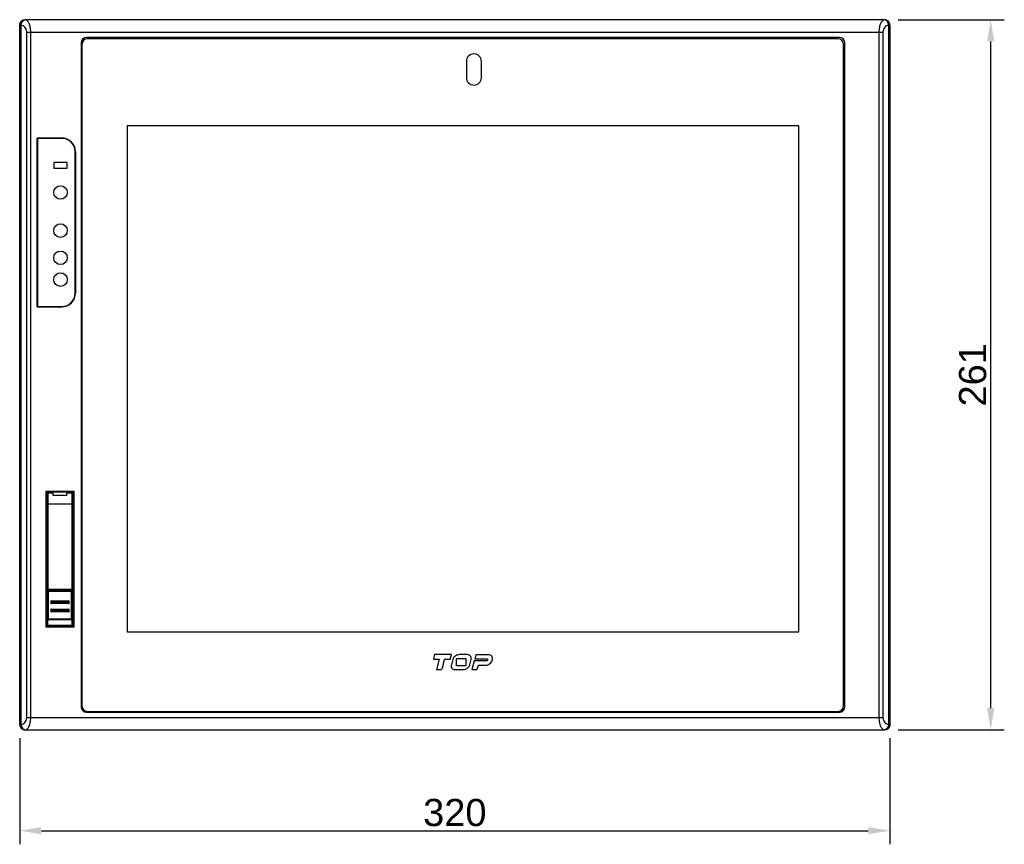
# Model space of a CAD drawing. Header units: millimetres. Extents: x 0 to 2577, y 0 to 841.
# Tile 8 of 68: x 212 to 574, y 347 to 650. Entities that reach past the tile are written whole.
import ezdxf

# ---------------------------------------------------------------- set-up
doc = ezdxf.new("R2010")
doc.units = ezdxf.units.MM
for name, color, linetype in [('FR_SHEET-R12_EX-N1-SHAPE', 7, 'Continuous'), ('FRONT_CASE_12_DM_EX-SHAPE', 7, 'Continuous'), ('FRONT_USB_COVER-SHAPE', 7, 'Continuous'), ('SENSOR_WINDOW-EX-SHAPE', 7, 'Continuous'), ('USB_COVER_LOCK-RX-SHAPE', 7, 'Continuous'), ('USB_COVER_LOCK_GUIDE-RX-SHAPE', 7, 'Continuous')]:
    doc.layers.add(name, color=color, linetype=linetype)
doc.styles.get("Standard").update_dxf_attribs({"font": 'ARIAL.TTF'})
doc.dimstyles.new('WALL', dxfattribs={"dimtxt": 10, "dimasz": 8, "dimexe": 5, "dimexo": 5, "dimgap": 1.5, "dimtad": 1, "dimtoh": 1, "dimdsep": 46, "dimtxsty": 'Standard', "dimcen": 0, "dimadec": 0, "dimazin": 0, "dimtp": 0.001, "dimtm": 0.001, "dimtfac": 1, "dimtofl": 0, "dimtmove": 0, "dimatfit": 3, "dimfxl": 1, "dimtolj": 1, "dimarcsym": 0})

# ---------------------------------------------------------------- blocks, each defined once
blk = doc.blocks.new('*D40')
at = {"color": 0, "lineweight": -2}
for p, q in [((211.84, 386.22), (211.84, 347.19)), ((531.84, 386.22), (531.84, 347.19)), ((219.84, 352.19), (523.84, 352.19))]:
    blk.add_line(p, q, dxfattribs=at)
at = {"color": 0}
for points in [[(219.84, 353.52), (219.84, 350.86), (211.84, 352.19)], [(523.84, 353.52), (523.84, 350.86), (531.84, 352.19)]]:
    blk.add_solid(points, dxfattribs=at)
at = {"layer": 'Defpoints', "color": 0}
for p in [(211.84, 391.22), (531.84, 391.22), (531.84, 352.19)]:
    blk.add_point(p, dxfattribs=at)
at = {"color": 0, "insert": (371.84, 358.8), "char_height": 10, "attachment_point": 5}
blk.add_mtext('\\A1;320', dxfattribs=at)
blk = doc.blocks.new('*D41')
at = {"color": 0, "lineweight": -2}
for p, q in [((534.84, 650.22), (573.89, 650.22)), ((568.89, 397.22), (568.89, 642.22)), ((534.84, 389.22), (573.89, 389.22))]:
    blk.add_line(p, q, dxfattribs=at)
at = {"color": 0}
for points in [[(567.56, 642.22), (570.22, 642.22), (568.89, 650.22)], [(567.56, 397.22), (570.22, 397.22), (568.89, 389.22)]]:
    blk.add_solid(points, dxfattribs=at)
at = {"layer": 'Defpoints', "color": 0}
for p in [(529.84, 650.22), (568.89, 650.22), (529.84, 389.22)]:
    blk.add_point(p, dxfattribs=at)
at = {"color": 0, "insert": (562.28, 519.72), "char_height": 10, "attachment_point": 5, "rotation": 90}
blk.add_mtext('\\A1;261', dxfattribs=at)

msp = doc.modelspace()

# ---------------------------------------------------------------- linework, layer by layer
at = {"layer": 'FR_SHEET-R12_EX-N1-SHAPE', "color": 7, "linetype": 'Continuous'}
for p, q in [((234.74, 641.221), (234.74, 398.021)), ((512.74, 643.221), (236.74, 643.221)), ((514.74, 398.021), (514.74, 641.221)), ((376.09, 634.921), (376.09, 628.921)), ((381.59, 628.921), (381.59, 634.921)), ((251.34, 611.221), (251.34, 425.221)), ((498.34, 611.221), (251.34, 611.221)), ((498.34, 425.221), (498.34, 611.221)), ((251.34, 425.221), (498.34, 425.221)), ((364.397, 416.88), (363.966, 415.271)), ((370.596, 416.88), (364.397, 416.88)), ((370.165, 415.271), (370.596, 416.88)), ((376.426, 416.88), (373.434, 416.88)), ((379.581, 416.876), (379.166, 415.326)), ((384.251, 416.876), (379.581, 416.876)), ((363.966, 415.271), (366.102, 415.271)), ((366.102, 415.271), (365.059, 411.38)), ((368.044, 415.271), (370.165, 415.271)), ((371.073, 415.063), (370.574, 413.197)), ((372.498, 415.465), (375.887, 415.465)), ((372.498, 412.796), (372.498, 415.465)), ((375.887, 412.796), (372.498, 412.796)), ((375.887, 415.465), (375.887, 412.796)), ((377.312, 413.197), (377.812, 415.063)), ((378.964, 414.574), (378.108, 411.38)), ((383.4, 414.574), (378.964, 414.574)), ((379.166, 415.326), (383.602, 415.326)), ((380.493, 413.032), (383.222, 413.032)), ((365.059, 411.38), (367.002, 411.38)), ((371.96, 411.38), (374.952, 411.38)), ((378.108, 411.38), (380.051, 411.38)), ((236.74, 396.021), (512.74, 396.021))]:
    msp.add_line(p, q, dxfattribs=at)
for centre, radius, start, end in [((236.74, 641.221), 2, 90, 180), ((512.74, 641.221), 2, 0, 90), ((378.84, 634.921), 2.75, 0, 180), ((378.84, 628.921), 2.75, 180, 0), ((236.74, 398.021), 2, 180, 270), ((512.74, 398.021), 2, 270, 0)]:
    msp.add_arc(centre, radius, start, end, dxfattribs=at)
for points, knots in [([(373.434, 416.88), (373.179, 416.88), (372.788, 416.812), (372.31, 416.595), (371.966, 416.371), (371.655, 416.099), (371.311, 415.686), (371.141, 415.317), (371.073, 415.063)], [0, 0, 0, 0, 0.2404208, 0.3645276, 0.4946144, 0.6263562, 0.7525872, 1, 1, 1, 1]), ([(377.812, 415.063), (377.874, 415.294), (377.914, 415.652), (377.789, 416.093), (377.62, 416.371), (377.391, 416.599), (377.005, 416.827), (376.658, 416.88), (376.426, 416.88)], [0, 0, 0, 0, 0.2658481, 0.3854961, 0.5053035, 0.6239046, 0.7418395, 1, 1, 1, 1]), ([(383.222, 413.032), (383.489, 413.032), (384.035, 413.146), (384.755, 413.565), (385.24, 414.076), (385.521, 414.558), (385.664, 414.941), (385.731, 415.326), (385.714, 415.8), (385.506, 416.342), (384.959, 416.789), (384.492, 416.876), (384.251, 416.876)], [0, 0, 0, 0, 0.1316273, 0.268038, 0.4058862, 0.4742668, 0.5419353, 0.6065739, 0.666017, 0.774683, 0.8813021, 1, 1, 1, 1]), ([(368.044, 415.271), (367.748, 414.159), (367.398, 412.862), (367.052, 411.565), (367.002, 411.38)], [0, 0, 0, 0, 0.8572892, 1, 1, 1, 1]), ([(370.574, 413.197), (370.511, 412.966), (370.47, 412.608), (370.596, 412.166), (370.765, 411.889), (370.993, 411.661), (371.38, 411.433), (371.727, 411.38), (371.96, 411.38)], [0, 0, 0, 0, 0.2661241, 0.3857312, 0.5053268, 0.6238691, 0.7416911, 1, 1, 1, 1]), ([(374.952, 411.38), (375.207, 411.38), (375.597, 411.447), (376.076, 411.665), (376.419, 411.89), (376.731, 412.16), (377.074, 412.574), (377.243, 412.944), (377.312, 413.197)], [0, 0, 0, 0, 0.2403625, 0.3644078, 0.4945864, 0.6261318, 0.7523161, 1, 1, 1, 1]), ([(380.051, 411.38), (380.071, 411.451), (380.218, 412.002), (380.366, 412.552), (380.493, 413.032)], [0, 0, 0, 0, 0.1290905, 1, 1, 1, 1]), ([(383.602, 415.326), (383.689, 415.326), (383.832, 415.265), (383.898, 415.091), (383.884, 414.942), (383.814, 414.798), (383.667, 414.641), (383.505, 414.574), (383.4, 414.574)], [0, 0, 0, 0, 0.2213871, 0.3307914, 0.4552164, 0.5927548, 0.7322696, 1, 1, 1, 1])]:
    msp.add_open_spline(points, degree=3, knots=knots, dxfattribs=at)
at = {"layer": 'FRONT_CASE_12_DM_EX-SHAPE', "color": 7, "linetype": 'Continuous'}
for p, q in [((211.84, 648.222), (211.84, 391.22)), ((211.863, 648.199), (211.84, 648.222)), ((211.868, 391.25), (211.868, 648.192)), ((212.374, 648.192), (211.868, 648.192)), ((212.374, 391.25), (212.374, 648.192)), ((213.862, 650.198), (213.839, 650.221)), ((529.842, 650.221), (213.839, 650.221)), ((529.819, 650.198), (213.862, 650.198)), ((529.842, 650.221), (529.819, 650.198)), ((531.813, 648.192), (531.307, 648.192)), ((531.307, 648.192), (531.307, 391.25)), ((531.813, 648.192), (531.813, 391.25)), ((531.84, 648.222), (531.817, 648.199)), ((531.84, 391.22), (531.84, 648.222)), ((214.419, 393.741), (214.419, 645.701)), ((214.419, 645.701), (529.262, 645.701)), ((215.911, 393.741), (215.911, 645.701)), ((527.77, 645.701), (527.77, 393.741)), ((529.262, 645.701), (529.262, 393.741)), ((234.44, 641.721), (234.44, 397.721)), ((513.24, 643.721), (236.44, 643.721)), ((515.24, 397.721), (515.24, 641.721)), ((218.218, 544.698), (218.218, 606.744)), ((218.218, 606.744), (218.24, 606.721)), ((218.218, 606.744), (227.34, 606.744)), ((218.24, 606.721), (218.24, 544.721)), ((227.34, 606.721), (218.24, 606.721)), ((227.34, 606.744), (227.34, 606.721)), ((232.34, 549.721), (232.34, 601.721)), ((232.363, 601.721), (232.34, 601.721)), ((232.363, 601.721), (232.363, 549.721)), ((232.363, 549.721), (232.34, 549.721)), ((218.218, 544.698), (218.24, 544.721)), ((227.34, 544.698), (218.218, 544.698)), ((218.24, 544.721), (227.34, 544.721)), ((227.34, 544.698), (227.34, 544.721)), ((221.621, 427.029), (221.621, 476.991)), ((221.892, 476.72), (221.621, 476.991)), ((221.621, 476.991), (231.76, 476.991)), ((221.65, 476.962), (221.678, 476.934)), ((221.819, 476.793), (221.821, 476.791)), ((221.821, 427.229), (221.821, 476.791)), ((221.821, 476.791), (231.56, 476.791)), ((221.892, 476.72), (231.489, 476.72)), ((231.489, 476.72), (231.76, 476.991)), ((231.562, 476.793), (231.56, 476.791)), ((231.56, 476.791), (231.56, 427.229)), ((231.731, 476.962), (231.703, 476.934)), ((231.76, 476.991), (231.76, 427.029)), ((221.89, 447.795), (221.89, 467.246)), ((221.89, 467.246), (222.09, 467.246)), ((221.898, 467.743), (222.09, 467.743)), ((231.29, 467.743), (231.483, 467.743)), ((231.29, 467.246), (231.49, 467.246)), ((231.49, 467.246), (231.49, 447.795)), ((221.899, 446.935), (222.009, 446.824)), ((222.009, 446.824), (222.009, 427.417)), ((222.009, 446.824), (222.04, 446.824)), ((231.372, 446.824), (231.34, 446.824)), ((231.372, 446.824), (231.482, 446.935)), ((231.372, 427.417), (231.372, 446.824)), ((221.621, 427.029), (222.009, 427.417)), ((221.819, 427.227), (221.821, 427.229)), ((231.56, 427.229), (221.821, 427.229)), ((222.209, 427.521), (222.209, 427.421)), ((222.209, 427.421), (231.172, 427.421)), ((231.172, 427.421), (231.172, 427.521)), ((231.76, 427.029), (231.372, 427.417)), ((231.562, 427.227), (231.56, 427.229)), ((231.76, 427.029), (221.621, 427.029)), ((221.65, 427.058), (221.678, 427.086)), ((231.731, 427.058), (231.703, 427.086)), ((236.44, 395.721), (513.24, 395.721)), ((211.84, 391.22), (211.863, 391.243)), ((211.868, 391.25), (212.374, 391.25)), ((214.419, 393.741), (529.262, 393.741)), ((531.307, 391.25), (531.813, 391.25)), ((531.817, 391.243), (531.84, 391.22)), ((213.839, 389.221), (213.862, 389.244)), ((213.839, 389.221), (529.842, 389.221)), ((213.862, 389.244), (529.819, 389.244)), ((529.819, 389.244), (529.842, 389.221))]:
    msp.add_line(p, q, dxfattribs=at)
for points in [[(221.796, 476.816), (221.807, 476.805), (221.819, 476.793)], [(231.585, 476.816), (231.574, 476.805), (231.562, 476.793)], [(221.796, 427.204), (221.807, 427.215), (221.819, 427.227)], [(231.585, 427.204), (231.574, 427.215), (231.562, 427.227)]]:
    msp.add_lwpolyline(points, dxfattribs=at)
for centre, radius, start, end in [((213.865, 648.196), 2.002, 90.08378, 179.91622), ((529.816, 648.196), 2.002, 0.08378, 89.91622), ((236.44, 641.721), 2, 90, 180), ((513.24, 641.721), 2, 0, 90), ((227.34, 601.721), 5.023, 0, 90), ((227.34, 601.721), 5, 0, 90), ((227.34, 549.721), 5.023, 270, 0), ((227.34, 549.721), 5, 270, 0), ((222.4, 446.931), 1.003, 108.0081, 120.54631), ((271.509, 447.859), 49.619, 180.0736, 181.06777), ((222.399, 446.935), 0.5, 128.09729, 180.02467), ((222.513, 446.824), 0.504, 159.79536, 179.91525), ((230.981, 446.932), 1.003, 59.44931, 71.99343), ((230.982, 446.935), 0.5, 359.97551, 51.85888), ((230.868, 446.824), 0.504, 0.0864, 20.19646), ((236.44, 397.721), 2, 180, 270), ((513.24, 397.721), 2, 270, 0), ((213.865, 391.245), 2.002, 180.08262, 269.91738), ((529.816, 391.246), 2.002, 270.08378, 359.91622)]:
    msp.add_arc(centre, radius, start, end, dxfattribs=at)
for centre, major_axis, ratio, start_param, end_param in [((213.842, 648.22), (-1.416, 1.416), 0.9987828, -0.7847892, 0.7847892), ((529.839, 648.22), (1.416, 1.416), 0.9987828, -0.7847892, 0.7847892), ((221.89, 472.221), (0, 4.5), 0.0174551, -3.0414252, -0.0174533), ((231.49, 472.221), (0, 4.5), 0.0174551, 0.0174533, 3.0414252), ((221.899, 467.246), (0, 0.5), 0.0174551, 0.1001674, 1.5707963), ((231.482, 467.246), (0, 0.5), 0.0174551, -1.5707963, -0.1001674), ((222.209, 427.417), (0.2, 0), 0.0174551, 1.5707963, 3.1241394), ((231.172, 427.417), (0.2, 0), 0.0174551, 0.0174533, 1.5707963), ((213.842, 391.222), (1.416, 1.416), 0.9987828, 2.3568035, 3.9263818), ((529.839, 391.222), (1.416, -1.416), 0.9987828, -0.7847892, 0.7847892)]:
    msp.add_ellipse(centre, major_axis=major_axis, ratio=ratio, start_param=start_param, end_param=end_param, dxfattribs=at)
for points, knots in [([(211.868, 648.192), (211.867, 648.193), (211.866, 648.196), (211.864, 648.198), (211.863, 648.199)], [0, 0, 0, 0, 0.5759672, 1, 1, 1, 1]), ([(211.868, 648.192), (211.868, 648.451), (211.974, 648.974), (212.419, 649.636), (213.082, 650.079), (213.607, 650.184), (213.866, 650.185)], [0, 0, 0, 0, 0.2495633, 0.4995241, 0.7497633, 1, 1, 1, 1]), ([(212.374, 648.192), (212.385, 648.442), (212.473, 648.929), (212.795, 649.567), (213.27, 650.029), (213.673, 650.17), (213.866, 650.185)], [0, 0, 0, 0, 0.2787751, 0.5438373, 0.7838776, 1, 1, 1, 1]), ([(214.419, 645.701), (214.419, 646.05), (214.294, 646.715), (213.793, 647.517), (213.124, 648.024), (212.618, 648.169), (212.374, 648.192)], [0, 0, 0, 0, 0.2985241, 0.5616422, 0.7905078, 1, 1, 1, 1]), ([(215.911, 645.701), (215.911, 645.993), (215.883, 646.568), (215.762, 647.394), (215.564, 648.154), (215.161, 649.207), (214.511, 650.075), (213.866, 650.185)], [0, 0, 0, 0, 0.1694593, 0.3326347, 0.4843193, 0.6209992, 1, 1, 1, 1]), ([(529.814, 650.185), (529.17, 650.075), (528.52, 649.207), (528.117, 648.155), (527.919, 647.394), (527.798, 646.568), (527.77, 645.993), (527.77, 645.701)], [0, 0, 0, 0, 0.3789782, 0.5156513, 0.6673301, 0.8305146, 1, 1, 1, 1]), ([(531.307, 648.192), (531.062, 648.169), (530.556, 648.024), (529.888, 647.517), (529.387, 646.715), (529.262, 646.05), (529.262, 645.701)], [0, 0, 0, 0, 0.2094788, 0.4383343, 0.7014377, 1, 1, 1, 1]), ([(531.813, 648.192), (531.812, 648.451), (531.707, 648.974), (531.262, 649.636), (530.599, 650.079), (530.074, 650.184), (529.814, 650.185)], [0, 0, 0, 0, 0.2495633, 0.4995241, 0.7497633, 1, 1, 1, 1]), ([(531.307, 648.192), (531.296, 648.442), (531.207, 648.929), (530.886, 649.567), (530.411, 650.029), (530.008, 650.17), (529.814, 650.185)], [0, 0, 0, 0, 0.2787751, 0.5438372, 0.7838774, 1, 1, 1, 1]), ([(531.817, 648.199), (531.817, 648.198), (531.815, 648.196), (531.814, 648.193), (531.813, 648.192)], [0, 0, 0, 0, 0.4240328, 1, 1, 1, 1]), ([(231.49, 447.795), (231.49, 447.712), (231.49, 447.425), (231.485, 447.138), (231.482, 446.935)], [0, 0, 0, 0, 0.2902922, 1, 1, 1, 1]), ([(211.863, 391.243), (211.864, 391.243), (211.866, 391.246), (211.867, 391.248), (211.868, 391.25)], [0, 0, 0, 0, 0.4240328, 1, 1, 1, 1]), ([(211.868, 391.25), (211.868, 390.991), (211.974, 390.467), (212.419, 389.806), (213.082, 389.363), (213.607, 389.258), (213.866, 389.257)], [0, 0, 0, 0, 0.2495633, 0.4995241, 0.7497633, 1, 1, 1, 1]), ([(212.374, 391.25), (212.618, 391.273), (213.124, 391.418), (213.793, 391.925), (214.294, 392.727), (214.419, 393.392), (214.419, 393.741)], [0, 0, 0, 0, 0.2094788, 0.4383343, 0.7014377, 1, 1, 1, 1]), ([(212.374, 391.25), (212.385, 391), (212.473, 390.512), (212.795, 389.875), (213.27, 389.413), (213.673, 389.271), (213.866, 389.257)], [0, 0, 0, 0, 0.2787751, 0.5438372, 0.7838774, 1, 1, 1, 1]), ([(213.866, 389.257), (214.511, 389.366), (215.161, 390.235), (215.564, 391.287), (215.762, 392.048), (215.883, 392.874), (215.911, 393.449), (215.911, 393.741)], [0, 0, 0, 0, 0.3789782, 0.5156513, 0.6673301, 0.8305146, 1, 1, 1, 1]), ([(527.77, 393.741), (527.77, 393.449), (527.798, 392.874), (527.919, 392.048), (528.117, 391.287), (528.52, 390.235), (529.17, 389.366), (529.814, 389.257)], [0, 0, 0, 0, 0.1694593, 0.3326347, 0.4843193, 0.6209992, 1, 1, 1, 1]), ([(529.262, 393.741), (529.262, 393.392), (529.387, 392.727), (529.888, 391.925), (530.556, 391.418), (531.062, 391.273), (531.307, 391.25)], [0, 0, 0, 0, 0.2985241, 0.5616422, 0.7905078, 1, 1, 1, 1]), ([(531.307, 391.25), (531.296, 391), (531.207, 390.512), (530.886, 389.875), (530.411, 389.413), (530.008, 389.271), (529.814, 389.257)], [0, 0, 0, 0, 0.2787751, 0.5438373, 0.7838776, 1, 1, 1, 1]), ([(531.813, 391.25), (531.812, 390.991), (531.707, 390.467), (531.262, 389.806), (530.599, 389.363), (530.074, 389.258), (529.814, 389.257)], [0, 0, 0, 0, 0.2495633, 0.4995241, 0.7497633, 1, 1, 1, 1]), ([(531.813, 391.25), (531.814, 391.248), (531.815, 391.246), (531.817, 391.243), (531.817, 391.243)], [0, 0, 0, 0, 0.5759672, 1, 1, 1, 1])]:
    msp.add_open_spline(points, degree=3, knots=knots, dxfattribs=at)
for points in [[(213.866, 650.185), (213.865, 650.189), (213.864, 650.194), (213.862, 650.198)], [(529.819, 650.198), (529.816, 650.194), (529.815, 650.189), (529.814, 650.185)], [(213.862, 389.244), (213.864, 389.248), (213.865, 389.252), (213.866, 389.257)], [(529.814, 389.257), (529.815, 389.252), (529.816, 389.248), (529.819, 389.244)]]:
    msp.add_open_spline(points, degree=3, dxfattribs=at)
at = {"layer": 'FRONT_USB_COVER-SHAPE', "color": 7, "linetype": 'Continuous'}
for p, q in [((222.09, 440.921), (222.09, 476.021)), ((222.29, 440.721), (222.29, 476.221)), ((224.19, 476.221), (222.29, 476.221)), ((224.19, 475.357), (224.19, 476.221)), ((229.19, 475.357), (224.19, 475.357)), ((229.19, 475.357), (229.19, 476.221)), ((231.09, 476.221), (229.19, 476.221)), ((231.09, 440.721), (231.09, 476.221)), ((231.29, 476.021), (231.29, 440.921)), ((231.29, 472.221), (222.09, 472.221)), ((222.09, 440.921), (231.29, 440.921)), ((231.09, 440.721), (222.29, 440.721))]:
    msp.add_line(p, q, dxfattribs=at)
for centre, start, end in [((222.29, 476.021), 90, 180), ((231.09, 476.021), 0, 90), ((222.29, 440.921), 180, 270), ((231.09, 440.921), 270, 0)]:
    msp.add_arc(centre, 0.2, start, end, dxfattribs=at)
at = {"layer": 'SENSOR_WINDOW-EX-SHAPE', "color": 7, "linetype": 'Continuous'}
for p, q in [((218.34, 606.621), (218.34, 544.821)), ((227.34, 606.621), (218.34, 606.621)), ((232.24, 549.721), (232.24, 601.721)), ((224.44, 597.721), (224.44, 595.721)), ((229.24, 597.721), (224.44, 597.721)), ((229.24, 595.721), (229.24, 597.721)), ((224.44, 595.721), (229.24, 595.721)), ((218.34, 544.821), (227.34, 544.821))]:
    msp.add_line(p, q, dxfattribs=at)
for centre in [(226.84, 586.721), (226.84, 572.721), (226.84, 562.721), (226.84, 554.721)]:
    msp.add_circle(centre, 2.5, dxfattribs=at)
for centre, start, end in [((227.34, 601.721), 0, 90), ((227.34, 549.721), 270, 0)]:
    msp.add_arc(centre, 4.9, start, end, dxfattribs=at)
at = {"layer": 'USB_COVER_LOCK-RX-SHAPE', "color": 7, "linetype": 'Continuous'}
for p, q in [((222.124, 440.221), (222.156, 440.189)), ((222.124, 432.968), (222.124, 440.221)), ((222.156, 430.029), (222.156, 440.189)), ((222.156, 440.189), (231.225, 440.189)), ((222.424, 440.521), (222.456, 440.489)), ((222.424, 440.521), (223.69, 440.521)), ((222.456, 429.729), (222.456, 440.489)), ((222.456, 440.489), (230.925, 440.489)), ((223.763, 440.721), (223.682, 440.498)), ((229.618, 440.721), (229.699, 440.498)), ((230.956, 440.521), (229.69, 440.521)), ((230.925, 440.489), (230.956, 440.521)), ((230.925, 429.729), (230.925, 440.489)), ((231.225, 440.189), (231.256, 440.221)), ((231.225, 440.189), (231.225, 430.029)), ((231.256, 432.968), (231.256, 440.221)), ((223.69, 436.414), (223.69, 436.621)), ((223.69, 436.614), (229.69, 436.614)), ((223.69, 436.414), (229.69, 436.414)), ((223.69, 435.621), (223.69, 435.828)), ((229.69, 435.828), (223.69, 435.828)), ((229.69, 435.628), (223.69, 435.628)), ((229.69, 436.414), (229.69, 436.621)), ((229.69, 435.621), (229.69, 435.828)), ((222.148, 432.921), (222.124, 432.968)), ((223.69, 433.621), (223.69, 433.414)), ((223.69, 433.614), (229.69, 433.614)), ((223.69, 433.414), (229.69, 433.414)), ((223.69, 432.621), (223.69, 432.828)), ((229.69, 432.828), (223.69, 432.828)), ((229.69, 432.628), (223.69, 432.628)), ((229.69, 433.414), (229.69, 433.621)), ((229.69, 432.621), (229.69, 432.828)), ((231.233, 432.921), (231.256, 432.968)), ((222.156, 430.029), (231.225, 430.029)), ((230.925, 429.729), (222.456, 429.729))]:
    msp.add_line(p, q, dxfattribs=at)
for centre, radius, start, end in [((222.456, 440.19), 0.3, 89.9875, 180.0125), ((230.925, 440.19), 0.3, 359.9875, 90.0125), ((223.69, 436.121), 0.5, 90, 270), ((223.69, 436.121), 0.493, 90, 270), ((223.69, 436.121), 0.293, 90.00008, 269.99992), ((229.69, 436.121), 0.5, 270, 90), ((229.69, 436.121), 0.493, 270, 90), ((229.69, 436.121), 0.293, 270.00008, 89.99992), ((223.69, 433.121), 0.5, 90, 270), ((223.69, 433.121), 0.493, 90, 270), ((223.69, 433.121), 0.293, 90.00007, 269.99993), ((229.69, 433.121), 0.5, 270, 90), ((229.69, 433.121), 0.493, 270, 90), ((229.69, 433.121), 0.293, 270.00008, 89.99992), ((222.456, 430.029), 0.3, 179.9875, 270.0125), ((230.925, 430.029), 0.3, 269.9875, 0.0125)]:
    msp.add_arc(centre, radius, start, end, dxfattribs=at)
for centre, major_axis, start_param, end_param in [((222.424, 440.221), (0.212, -0.212), 2.3562326, 3.9269527), ((230.956, 440.221), (0.212, 0.212), -0.7853601, 0.7853601), ((222.448, 430.021), (0.212, 0.212), 2.3562326, 3.9269527), ((230.933, 430.021), (0.212, -0.212), -0.7853601, 0.7853601)]:
    msp.add_ellipse(centre, major_axis=major_axis, ratio=0.9999239, start_param=start_param, end_param=end_param, dxfattribs=at)
at = {"layer": 'USB_COVER_LOCK_GUIDE-RX-SHAPE', "color": 7, "linetype": 'Continuous'}
for p, q in [((222.04, 427.721), (222.04, 447.221)), ((222.04, 447.221), (222.09, 447.221)), ((231.29, 447.221), (231.34, 447.221)), ((231.34, 427.721), (231.34, 447.221)), ((222.29, 440.721), (222.04, 440.721)), ((222.144, 440.321), (222.04, 440.321)), ((222.04, 439.521), (222.124, 439.521)), ((231.34, 440.721), (231.09, 440.721)), ((231.34, 440.321), (231.237, 440.321)), ((231.256, 439.521), (231.34, 439.521)), ((222.04, 430.721), (222.156, 430.721)), ((222.04, 427.721), (231.34, 427.721)), ((222.24, 427.521), (222.24, 429.806)), ((231.14, 427.521), (222.24, 427.521)), ((231.14, 427.521), (231.14, 429.806)), ((231.225, 430.721), (231.34, 430.721))]:
    msp.add_line(p, q, dxfattribs=at)
for centre, start, end in [((222.24, 427.721), 180, 270), ((231.14, 427.721), 270, 0)]:
    msp.add_arc(centre, 0.2, start, end, dxfattribs=at)

# ---------------------------------------------------------------- dimensions: what is measured, and where the dimension line sits
at = {"color": 5}
dim = msp.add_linear_dim(base=(568.889, 650.221), p1=(529.842, 389.221), p2=(529.842, 650.221), angle=90, dimstyle='WALL', dxfattribs=at)
dim.commit()
dim.dimension.update_dxf_attribs({"geometry": '*D41', "text_midpoint": (562.283, 519.721)})
dim = msp.add_linear_dim(base=(531.84, 352.191), p1=(211.84, 391.22), p2=(531.84, 391.22), dimstyle='WALL', dxfattribs=at)
dim.commit()
dim.dimension.update_dxf_attribs({"geometry": '*D40', "text_midpoint": (371.84, 358.8)})

doc.saveas('drawing.dxf')
